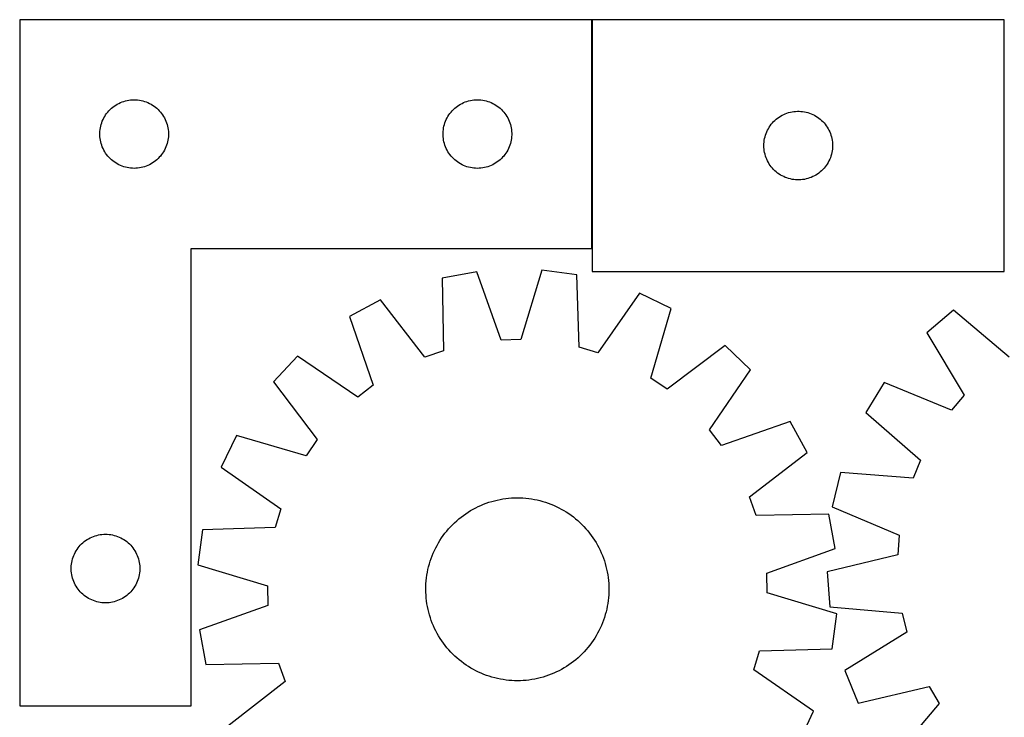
# Model space of a CAD drawing. Header units: millimetres. Extents: x 7 to 1493, y 7 to 2993.
# Tile 5 of 12: x 34 to 464, y 2438 to 2743. Entities that reach past the tile are written whole.
import ezdxf

# ---------------------------------------------------------------- set-up
doc = ezdxf.new("R2010")
doc.units = ezdxf.units.MM
doc.layers.add('COMMON', color=5, linetype='CONTINUOUS', true_color=0x0000ff)
doc.layers.add('CUT', color=7, linetype='CONTINUOUS', true_color=0x000000)

msp = doc.modelspace()

# ---------------------------------------------------------------- linework, layer by layer
at = {"layer": 'COMMON'}
msp.add_line((284.125768, 2743.220477), (284.125768, 2643.276867), dxfattribs=at)
at = {"layer": 'CUT'}
for p, q in [((34.025768, 2743.276867), (34.025768, 2443.276867)), ((284.025768, 2743.276867), (34.025768, 2743.276867)), ((284.025768, 2643.276867), (284.025768, 2743.276867)), ((464.225769, 2743.220477), (284.225769, 2743.220477)), ((284.225769, 2743.220477), (284.225769, 2633.220477)), ((464.225769, 2633.220477), (464.225769, 2743.220477)), ((75.975325, 2705.933501), (76.637547, 2706.331146)), ((76.637547, 2706.331146), (77.319361, 2706.694174)), ((77.319361, 2706.694174), (78.018959, 2707.021621)), ((78.018959, 2707.021621), (78.734487, 2707.31262)), ((78.734487, 2707.31262), (79.464045, 2707.566398)), ((79.464045, 2707.566398), (80.205701, 2707.782283)), ((80.205701, 2707.782283), (80.957487, 2707.959703)), ((80.957487, 2707.959703), (81.717409, 2708.098186)), ((81.717409, 2708.098186), (82.483453, 2708.197366)), ((82.483453, 2708.197366), (83.253587, 2708.256979)), ((83.253587, 2708.256979), (84.025768, 2708.276867)), ((84.025768, 2708.276867), (84.797949, 2708.256979)), ((84.797949, 2708.256979), (85.568083, 2708.197366)), ((85.568083, 2708.197366), (86.334127, 2708.098186)), ((86.334127, 2708.098186), (87.094049, 2707.959703)), ((87.094049, 2707.959703), (87.845835, 2707.782283)), ((87.845835, 2707.782283), (88.58749, 2707.566398)), ((88.58749, 2707.566398), (89.317049, 2707.31262)), ((89.317049, 2707.31262), (90.032577, 2707.021621)), ((90.032577, 2707.021621), (90.732175, 2706.694174)), ((90.732175, 2706.694174), (91.413989, 2706.331146)), ((91.413989, 2706.331146), (92.076211, 2705.933501)), ((225.975325, 2705.933501), (226.637547, 2706.331146)), ((226.637547, 2706.331146), (227.319361, 2706.694174)), ((227.319361, 2706.694174), (228.018959, 2707.021621)), ((228.018959, 2707.021621), (228.734487, 2707.31262)), ((228.734487, 2707.31262), (229.464045, 2707.566398)), ((229.464045, 2707.566398), (230.205701, 2707.782283)), ((230.205701, 2707.782283), (230.957487, 2707.959703)), ((230.957487, 2707.959703), (231.717409, 2708.098186)), ((231.717409, 2708.098186), (232.483453, 2708.197366)), ((232.483453, 2708.197366), (233.253587, 2708.256979)), ((233.253587, 2708.256979), (234.025768, 2708.276867)), ((234.025768, 2708.276867), (234.797949, 2708.256979)), ((234.797949, 2708.256979), (235.568083, 2708.197366)), ((235.568083, 2708.197366), (236.334127, 2708.098186)), ((236.334127, 2708.098186), (237.094049, 2707.959703)), ((237.094049, 2707.959703), (237.845835, 2707.782283)), ((237.845835, 2707.782283), (238.58749, 2707.566398)), ((238.58749, 2707.566398), (239.317049, 2707.31262)), ((239.317049, 2707.31262), (240.032577, 2707.021621)), ((240.032577, 2707.021621), (240.732175, 2706.694174)), ((240.732175, 2706.694174), (241.413989, 2706.331146)), ((241.413989, 2706.331146), (242.076211, 2705.933501)), ((71.580613, 2701.650523), (72.028179, 2702.280082)), ((72.028179, 2702.280082), (72.507561, 2702.885765)), ((72.507561, 2702.885765), (73.017487, 2703.465967)), ((73.017487, 2703.465967), (73.556606, 2704.01915)), ((73.556606, 2704.01915), (74.123486, 2704.543846)), ((74.123486, 2704.543846), (74.716626, 2705.038664)), ((74.716626, 2705.038664), (75.334452, 2705.502292)), ((75.334452, 2705.502292), (75.975325, 2705.933501)), ((92.076211, 2705.933501), (92.717084, 2705.502292)), ((92.717084, 2705.502292), (93.33491, 2705.038664)), ((93.33491, 2705.038664), (93.92805, 2704.543846)), ((93.92805, 2704.543846), (94.49493, 2704.01915)), ((94.49493, 2704.01915), (95.034048, 2703.465967)), ((95.034048, 2703.465967), (95.543975, 2702.885765)), ((95.543975, 2702.885765), (96.023357, 2702.280082)), ((96.023357, 2702.280082), (96.470923, 2701.650523)), ((221.580613, 2701.650523), (222.028179, 2702.280082)), ((222.028179, 2702.280082), (222.507561, 2702.885765)), ((222.507561, 2702.885765), (223.017487, 2703.465967)), ((223.017487, 2703.465967), (223.556606, 2704.01915)), ((223.556606, 2704.01915), (224.123486, 2704.543846)), ((224.123486, 2704.543846), (224.716626, 2705.038664)), ((224.716626, 2705.038664), (225.334452, 2705.502292)), ((225.334452, 2705.502292), (225.975325, 2705.933501)), ((242.076211, 2705.933501), (242.717084, 2705.502292)), ((242.717084, 2705.502292), (243.33491, 2705.038664)), ((243.33491, 2705.038664), (243.92805, 2704.543846)), ((243.92805, 2704.543846), (244.49493, 2704.01915)), ((244.49493, 2704.01915), (245.034048, 2703.465967)), ((245.034048, 2703.465967), (245.543975, 2702.885765)), ((245.543975, 2702.885765), (246.023357, 2702.280082)), ((246.023357, 2702.280082), (246.470923, 2701.650523)), ((367.867053, 2701.806011), (368.574851, 2702.115336)), ((368.574851, 2702.115336), (369.297633, 2702.387815)), ((369.297633, 2702.387815), (370.033484, 2702.622725)), ((370.033484, 2702.622725), (370.780453, 2702.819442)), ((370.780453, 2702.819442), (371.536558, 2702.977446)), ((371.536558, 2702.977446), (372.299794, 2703.096317)), ((372.299794, 2703.096317), (373.068137, 2703.17574)), ((373.068137, 2703.17574), (373.83955, 2703.215504)), ((373.83955, 2703.215504), (374.611988, 2703.215504)), ((374.611988, 2703.215504), (375.383401, 2703.17574)), ((375.383401, 2703.17574), (376.151744, 2703.096317)), ((376.151744, 2703.096317), (376.91498, 2702.977446)), ((376.91498, 2702.977446), (377.671085, 2702.819442)), ((377.671085, 2702.819442), (378.418053, 2702.622725)), ((378.418053, 2702.622725), (379.153905, 2702.387815)), ((379.153905, 2702.387815), (379.876687, 2702.115336)), ((379.876687, 2702.115336), (380.584485, 2701.806011)), ((69.62352, 2697.469152), (69.85843, 2698.205003)), ((69.85843, 2698.205003), (70.130908, 2698.927786)), ((70.130908, 2698.927786), (70.440234, 2699.635583)), ((70.440234, 2699.635583), (70.785586, 2700.326519)), ((70.785586, 2700.326519), (71.166049, 2700.998759)), ((71.166049, 2700.998759), (71.580613, 2701.650523)), ((96.470923, 2701.650523), (96.885487, 2700.998759)), ((96.885487, 2700.998759), (97.26595, 2700.326519)), ((97.26595, 2700.326519), (97.611302, 2699.635583)), ((97.611302, 2699.635583), (97.920627, 2698.927786)), ((97.920627, 2698.927786), (98.193106, 2698.205003)), ((98.193106, 2698.205003), (98.428016, 2697.469152)), ((219.62352, 2697.469152), (219.85843, 2698.205003)), ((219.85843, 2698.205003), (220.130908, 2698.927786)), ((220.130908, 2698.927786), (220.440234, 2699.635583)), ((220.440234, 2699.635583), (220.785586, 2700.326519)), ((220.785586, 2700.326519), (221.166049, 2700.998759)), ((221.166049, 2700.998759), (221.580613, 2701.650523)), ((246.470923, 2701.650523), (246.885487, 2700.998759)), ((246.885487, 2700.998759), (247.26595, 2700.326519)), ((247.26595, 2700.326519), (247.611302, 2699.635583)), ((247.611302, 2699.635583), (247.920627, 2698.927786)), ((247.920627, 2698.927786), (248.193106, 2698.205003)), ((248.193106, 2698.205003), (248.428016, 2697.469152)), ((362.463972, 2697.529619), (362.95879, 2698.122759)), ((362.95879, 2698.122759), (363.483486, 2698.689639)), ((363.483486, 2698.689639), (364.036669, 2699.228757)), ((364.036669, 2699.228757), (364.616871, 2699.738684)), ((364.616871, 2699.738684), (365.222555, 2700.218065)), ((365.222555, 2700.218065), (365.852113, 2700.665632)), ((365.852113, 2700.665632), (366.503877, 2701.080196)), ((366.503877, 2701.080196), (367.176118, 2701.460659)), ((367.176118, 2701.460659), (367.867053, 2701.806011)), ((380.584485, 2701.806011), (381.27542, 2701.460659)), ((381.27542, 2701.460659), (381.947661, 2701.080196)), ((381.947661, 2701.080196), (382.599425, 2700.665632)), ((382.599425, 2700.665632), (383.228983, 2700.218065)), ((383.228983, 2700.218065), (383.834667, 2699.738684)), ((383.834667, 2699.738684), (384.414869, 2699.228757)), ((384.414869, 2699.228757), (384.968052, 2698.689639)), ((384.968052, 2698.689639), (385.492748, 2698.122759)), ((385.492748, 2698.122759), (385.987566, 2697.529619)), ((69.030741, 2693.663086), (69.070505, 2694.434499)), ((69.030741, 2692.890649), (69.030741, 2693.663086)), ((69.070505, 2694.434499), (69.149928, 2695.202843)), ((69.149928, 2695.202843), (69.268799, 2695.966079)), ((69.268799, 2695.966079), (69.426802, 2696.722184)), ((69.426802, 2696.722184), (69.62352, 2697.469152)), ((98.428016, 2697.469152), (98.624734, 2696.722184)), ((98.624734, 2696.722184), (98.782737, 2695.966079)), ((98.782737, 2695.966079), (98.901608, 2695.202843)), ((98.901608, 2695.202843), (98.981031, 2694.434499)), ((98.981031, 2694.434499), (99.020795, 2693.663086)), ((99.020795, 2693.663086), (99.020795, 2692.890649)), ((219.030741, 2693.663086), (219.070505, 2694.434499)), ((219.030741, 2692.890649), (219.030741, 2693.663086)), ((219.070505, 2694.434499), (219.149928, 2695.202843)), ((219.149928, 2695.202843), (219.268799, 2695.966079)), ((219.268799, 2695.966079), (219.426802, 2696.722184)), ((219.426802, 2696.722184), (219.62352, 2697.469152)), ((248.428016, 2697.469152), (248.624734, 2696.722184)), ((248.624734, 2696.722184), (248.782737, 2695.966079)), ((248.782737, 2695.966079), (248.901608, 2695.202843)), ((248.901608, 2695.202843), (248.981031, 2694.434499)), ((248.981031, 2694.434499), (249.020795, 2693.663086)), ((249.020795, 2693.663086), (249.020795, 2692.890649)), ((359.936238, 2692.782199), (360.190017, 2693.511758)), ((360.190017, 2693.511758), (360.481015, 2694.227285)), ((360.481015, 2694.227285), (360.808463, 2694.926884)), ((360.808463, 2694.926884), (361.17149, 2695.608698)), ((361.17149, 2695.608698), (361.569136, 2696.27092)), ((361.569136, 2696.27092), (362.000344, 2696.911793)), ((362.000344, 2696.911793), (362.463972, 2697.529619)), ((385.987566, 2697.529619), (386.451194, 2696.911793)), ((386.451194, 2696.911793), (386.882402, 2696.27092)), ((386.882402, 2696.27092), (387.280048, 2695.608698)), ((387.280048, 2695.608698), (387.643075, 2694.926884)), ((387.643075, 2694.926884), (387.970523, 2694.227285)), ((387.970523, 2694.227285), (388.261521, 2693.511758)), ((388.261521, 2693.511758), (388.5153, 2692.782199)), ((69.070505, 2692.119235), (69.030741, 2692.890649)), ((69.149928, 2691.350892), (69.070505, 2692.119235)), ((69.268799, 2690.587656), (69.149928, 2691.350892)), ((69.426802, 2689.831551), (69.268799, 2690.587656)), ((69.62352, 2689.084583), (69.426802, 2689.831551)), ((69.85843, 2688.348732), (69.62352, 2689.084583)), ((98.428016, 2689.084583), (98.193106, 2688.348732)), ((98.624734, 2689.831551), (98.428016, 2689.084583)), ((98.782737, 2690.587656), (98.624734, 2689.831551)), ((98.901608, 2691.350892), (98.782737, 2690.587656)), ((98.981031, 2692.119235), (98.901608, 2691.350892)), ((99.020795, 2692.890649), (98.981031, 2692.119235)), ((219.070505, 2692.119235), (219.030741, 2692.890649)), ((219.149928, 2691.350892), (219.070505, 2692.119235)), ((219.268799, 2690.587656), (219.149928, 2691.350892)), ((219.426802, 2689.831551), (219.268799, 2690.587656)), ((219.62352, 2689.084583), (219.426802, 2689.831551)), ((219.85843, 2688.348732), (219.62352, 2689.084583)), ((248.428016, 2689.084583), (248.193106, 2688.348732)), ((248.624734, 2689.831551), (248.428016, 2689.084583)), ((248.782737, 2690.587656), (248.624734, 2689.831551)), ((248.901608, 2691.350892), (248.782737, 2690.587656)), ((248.981031, 2692.119235), (248.901608, 2691.350892)), ((249.020795, 2692.890649), (248.981031, 2692.119235)), ((359.245658, 2688.992658), (359.305271, 2689.762792)), ((359.305271, 2689.762792), (359.404451, 2690.528835)), ((359.404451, 2690.528835), (359.542934, 2691.288758)), ((359.542934, 2691.288758), (359.720353, 2692.040544)), ((359.720353, 2692.040544), (359.936238, 2692.782199)), ((388.5153, 2692.782199), (388.731185, 2692.040544)), ((388.731185, 2692.040544), (388.908604, 2691.288758)), ((388.908604, 2691.288758), (389.047087, 2690.528835)), ((389.047087, 2690.528835), (389.146267, 2689.762792)), ((389.146267, 2689.762792), (389.20588, 2688.992658)), ((70.130908, 2687.625949), (69.85843, 2688.348732)), ((70.440234, 2686.918152), (70.130908, 2687.625949)), ((70.785586, 2686.227216), (70.440234, 2686.918152)), ((71.166049, 2685.554975), (70.785586, 2686.227216)), ((71.580613, 2684.903212), (71.166049, 2685.554975)), ((72.028179, 2684.273653), (71.580613, 2684.903212)), ((96.470923, 2684.903212), (96.023357, 2684.273653)), ((96.885487, 2685.554975), (96.470923, 2684.903212)), ((97.26595, 2686.227216), (96.885487, 2685.554975)), ((97.611302, 2686.918152), (97.26595, 2686.227216)), ((97.920627, 2687.625949), (97.611302, 2686.918152)), ((98.193106, 2688.348732), (97.920627, 2687.625949)), ((220.130908, 2687.625949), (219.85843, 2688.348732)), ((220.440234, 2686.918152), (220.130908, 2687.625949)), ((220.785586, 2686.227216), (220.440234, 2686.918152)), ((221.166049, 2685.554975), (220.785586, 2686.227216)), ((221.580613, 2684.903212), (221.166049, 2685.554975)), ((222.028179, 2684.273653), (221.580613, 2684.903212)), ((246.470923, 2684.903212), (246.023357, 2684.273653)), ((246.885487, 2685.554975), (246.470923, 2684.903212)), ((247.26595, 2686.227216), (246.885487, 2685.554975)), ((247.611302, 2686.918152), (247.26595, 2686.227216)), ((247.920627, 2687.625949), (247.611302, 2686.918152)), ((248.193106, 2688.348732), (247.920627, 2687.625949)), ((359.225769, 2688.220477), (359.245658, 2688.992658)), ((359.245658, 2687.448296), (359.225769, 2688.220477)), ((359.305271, 2686.678162), (359.245658, 2687.448296)), ((359.404451, 2685.912118), (359.305271, 2686.678162)), ((359.542934, 2685.152196), (359.404451, 2685.912118)), ((359.720353, 2684.40041), (359.542934, 2685.152196)), ((388.908604, 2685.152196), (388.731185, 2684.40041)), ((389.047087, 2685.912118), (388.908604, 2685.152196)), ((389.146267, 2686.678162), (389.047087, 2685.912118)), ((389.20588, 2687.448296), (389.146267, 2686.678162)), ((389.20588, 2688.992658), (389.225769, 2688.220477)), ((389.225769, 2688.220477), (389.20588, 2687.448296)), ((72.507561, 2683.66797), (72.028179, 2684.273653)), ((73.017487, 2683.087767), (72.507561, 2683.66797)), ((73.556606, 2682.534585), (73.017487, 2683.087767)), ((74.123486, 2682.009888), (73.556606, 2682.534585)), ((74.716626, 2681.51507), (74.123486, 2682.009888)), ((75.334452, 2681.051442), (74.716626, 2681.51507)), ((75.975325, 2680.620234), (75.334452, 2681.051442)), ((76.637547, 2680.222589), (75.975325, 2680.620234)), ((92.076211, 2680.620234), (91.413989, 2680.222589)), ((92.717084, 2681.051442), (92.076211, 2680.620234)), ((93.33491, 2681.51507), (92.717084, 2681.051442)), ((93.92805, 2682.009888), (93.33491, 2681.51507)), ((94.49493, 2682.534585), (93.92805, 2682.009888)), ((95.034048, 2683.087767), (94.49493, 2682.534585)), ((95.543975, 2683.66797), (95.034048, 2683.087767)), ((96.023357, 2684.273653), (95.543975, 2683.66797)), ((222.507561, 2683.66797), (222.028179, 2684.273653)), ((223.017487, 2683.087767), (222.507561, 2683.66797)), ((223.556606, 2682.534585), (223.017487, 2683.087767)), ((224.123486, 2682.009888), (223.556606, 2682.534585)), ((224.716626, 2681.51507), (224.123486, 2682.009888)), ((225.334452, 2681.051442), (224.716626, 2681.51507)), ((225.975325, 2680.620234), (225.334452, 2681.051442)), ((226.637547, 2680.222589), (225.975325, 2680.620234)), ((242.076211, 2680.620234), (241.413989, 2680.222589)), ((242.717084, 2681.051442), (242.076211, 2680.620234)), ((243.33491, 2681.51507), (242.717084, 2681.051442)), ((243.92805, 2682.009888), (243.33491, 2681.51507)), ((244.49493, 2682.534585), (243.92805, 2682.009888)), ((245.034048, 2683.087767), (244.49493, 2682.534585)), ((245.543975, 2683.66797), (245.034048, 2683.087767)), ((246.023357, 2684.273653), (245.543975, 2683.66797)), ((359.936238, 2683.658754), (359.720353, 2684.40041)), ((360.190017, 2682.929196), (359.936238, 2683.658754)), ((360.481015, 2682.213668), (360.190017, 2682.929196)), ((360.808463, 2681.51407), (360.481015, 2682.213668)), ((361.17149, 2680.832256), (360.808463, 2681.51407)), ((361.569136, 2680.170034), (361.17149, 2680.832256)), ((387.280048, 2680.832256), (386.882402, 2680.170034)), ((387.643075, 2681.51407), (387.280048, 2680.832256)), ((387.970523, 2682.213668), (387.643075, 2681.51407)), ((388.261521, 2682.929196), (387.970523, 2682.213668)), ((388.5153, 2683.658754), (388.261521, 2682.929196)), ((388.731185, 2684.40041), (388.5153, 2683.658754)), ((77.319361, 2679.859561), (76.637547, 2680.222589)), ((78.018959, 2679.532114), (77.319361, 2679.859561)), ((78.734487, 2679.241115), (78.018959, 2679.532114)), ((79.464045, 2678.987337), (78.734487, 2679.241115)), ((80.205701, 2678.771452), (79.464045, 2678.987337)), ((80.957487, 2678.594032), (80.205701, 2678.771452)), ((81.717409, 2678.455549), (80.957487, 2678.594032)), ((82.483453, 2678.356369), (81.717409, 2678.455549)), ((83.253587, 2678.296756), (82.483453, 2678.356369)), ((84.025768, 2678.276867), (83.253587, 2678.296756)), ((84.797949, 2678.296756), (84.025768, 2678.276867)), ((85.568083, 2678.356369), (84.797949, 2678.296756)), ((86.334127, 2678.455549), (85.568083, 2678.356369)), ((87.094049, 2678.594032), (86.334127, 2678.455549)), ((87.845835, 2678.771452), (87.094049, 2678.594032)), ((88.58749, 2678.987337), (87.845835, 2678.771452)), ((89.317049, 2679.241115), (88.58749, 2678.987337)), ((90.032577, 2679.532114), (89.317049, 2679.241115)), ((90.732175, 2679.859561), (90.032577, 2679.532114)), ((91.413989, 2680.222589), (90.732175, 2679.859561)), ((227.319361, 2679.859561), (226.637547, 2680.222589)), ((228.018959, 2679.532114), (227.319361, 2679.859561)), ((228.734487, 2679.241115), (228.018959, 2679.532114)), ((229.464045, 2678.987337), (228.734487, 2679.241115)), ((230.205701, 2678.771452), (229.464045, 2678.987337)), ((230.957487, 2678.594032), (230.205701, 2678.771452)), ((231.717409, 2678.455549), (230.957487, 2678.594032)), ((232.483453, 2678.356369), (231.717409, 2678.455549)), ((233.253587, 2678.296756), (232.483453, 2678.356369)), ((234.025768, 2678.276867), (233.253587, 2678.296756)), ((234.797949, 2678.296756), (234.025768, 2678.276867)), ((235.568083, 2678.356369), (234.797949, 2678.296756)), ((236.334127, 2678.455549), (235.568083, 2678.356369)), ((237.094049, 2678.594032), (236.334127, 2678.455549)), ((237.845835, 2678.771452), (237.094049, 2678.594032)), ((238.58749, 2678.987337), (237.845835, 2678.771452)), ((239.317049, 2679.241115), (238.58749, 2678.987337)), ((240.032577, 2679.532114), (239.317049, 2679.241115)), ((240.732175, 2679.859561), (240.032577, 2679.532114)), ((241.413989, 2680.222589), (240.732175, 2679.859561)), ((362.000344, 2679.52916), (361.569136, 2680.170034)), ((362.463972, 2678.911335), (362.000344, 2679.52916)), ((362.95879, 2678.318195), (362.463972, 2678.911335)), ((363.483486, 2677.751315), (362.95879, 2678.318195)), ((364.036669, 2677.212196), (363.483486, 2677.751315)), ((364.616871, 2676.70227), (364.036669, 2677.212196)), ((365.222555, 2676.222888), (364.616871, 2676.70227)), ((365.852113, 2675.775322), (365.222555, 2676.222888)), ((383.228983, 2676.222888), (382.599425, 2675.775322)), ((383.834667, 2676.70227), (383.228983, 2676.222888)), ((384.414869, 2677.212196), (383.834667, 2676.70227)), ((384.968052, 2677.751315), (384.414869, 2677.212196)), ((385.492748, 2678.318195), (384.968052, 2677.751315)), ((385.987566, 2678.911335), (385.492748, 2678.318195)), ((386.451194, 2679.52916), (385.987566, 2678.911335)), ((386.882402, 2680.170034), (386.451194, 2679.52916)), ((366.503877, 2675.360757), (365.852113, 2675.775322)), ((367.176118, 2674.980295), (366.503877, 2675.360757)), ((367.867053, 2674.634943), (367.176118, 2674.980295)), ((368.574851, 2674.325617), (367.867053, 2674.634943)), ((369.297633, 2674.053138), (368.574851, 2674.325617)), ((370.033484, 2673.818229), (369.297633, 2674.053138)), ((370.780453, 2673.621511), (370.033484, 2673.818229)), ((371.536558, 2673.463508), (370.780453, 2673.621511)), ((372.299794, 2673.344637), (371.536558, 2673.463508)), ((373.068137, 2673.265214), (372.299794, 2673.344637)), ((373.83955, 2673.22545), (373.068137, 2673.265214)), ((374.611988, 2673.22545), (373.83955, 2673.22545)), ((375.383401, 2673.265214), (374.611988, 2673.22545)), ((376.151744, 2673.344637), (375.383401, 2673.265214)), ((376.91498, 2673.463508), (376.151744, 2673.344637)), ((377.671085, 2673.621511), (376.91498, 2673.463508)), ((378.418053, 2673.818229), (377.671085, 2673.621511)), ((379.153905, 2674.053138), (378.418053, 2673.818229)), ((379.876687, 2674.325617), (379.153905, 2674.053138)), ((380.584485, 2674.634943), (379.876687, 2674.325617)), ((381.27542, 2674.980295), (380.584485, 2674.634943)), ((381.947661, 2675.360757), (381.27542, 2674.980295)), ((382.599425, 2675.775322), (381.947661, 2675.360757)), ((109.025768, 2443.276867), (109.025768, 2643.276867)), ((109.025768, 2643.276867), (284.025768, 2643.276867)), ((262.247494, 2633.802914), (253.029006, 2603.405641)), ((277.499991, 2631.780069), (262.247494, 2633.802914)), ((284.225769, 2633.220477), (464.225769, 2633.220477)), ((233.717726, 2633.083092), (218.586646, 2630.293652)), ((218.586646, 2630.293652), (219.212617, 2598.535458)), ((244.45739, 2603.189374), (233.717726, 2633.083092)), ((278.476351, 2600.030715), (277.499991, 2631.780069)), ((191.675662, 2620.792878), (178.147134, 2613.464202)), ((211.127356, 2595.681001), (191.675662, 2620.792878)), ((304.85585, 2623.648477), (286.695272, 2597.587622)), ((318.736742, 2617.011356), (304.85585, 2623.648477)), ((309.854226, 2586.514214), (318.736742, 2617.011356)), ((442.116218, 2616.280505), (430.392887, 2606.315864)), ((466.334759, 2595.727232), (442.116218, 2616.280505)), ((178.147134, 2613.464202), (188.556289, 2583.453799)), ((253.029006, 2603.405641), (244.45739, 2603.189374)), ((430.392887, 2606.315864), (446.775493, 2579.102172)), ((286.695272, 2597.587622), (278.476351, 2600.030715)), ((342.24091, 2600.824327), (316.915927, 2581.650908)), ((353.39144, 2590.222618), (342.24091, 2600.824327)), ((155.489167, 2596.112476), (144.887459, 2584.961947)), ((181.748824, 2578.240567), (155.489167, 2596.112476)), ((219.212617, 2598.535458), (211.127356, 2595.681001)), ((335.51953, 2563.962961), (353.39144, 2590.222618)), ((316.915927, 2581.650908), (309.854226, 2586.514214)), ((144.887459, 2584.961947), (164.060878, 2559.636964)), ((188.556289, 2583.453799), (181.748824, 2578.240567)), ((411.806929, 2584.658809), (403.736623, 2571.559164)), ((441.191441, 2572.595427), (411.806929, 2584.658809)), ((446.775493, 2579.102172), (441.191441, 2572.595427)), ((403.736623, 2571.559164), (427.7269, 2550.739909)), ((370.743165, 2567.564651), (340.732763, 2557.155496)), ((378.071841, 2554.036124), (370.743165, 2567.564651)), ((128.70043, 2561.457778), (122.063309, 2547.576886)), ((159.197571, 2552.575262), (128.70043, 2561.457778)), ((340.732763, 2557.155496), (335.51953, 2563.962961)), ((164.060878, 2559.636964), (159.197571, 2552.575262)), ((352.959965, 2534.58443), (378.071841, 2554.036124)), ((122.063309, 2547.576886), (148.124164, 2529.416309)), ((427.7269, 2550.739909), (424.426847, 2542.82606)), ((392.752725, 2545.218705), (389.125421, 2530.26634)), ((424.426847, 2542.82606), (392.752725, 2545.218705)), ((248.917358, 2534.133247), (250.172448, 2534.194528)), ((250.172448, 2534.194528), (251.428844, 2534.216356)), ((251.428844, 2534.216356), (252.685306, 2534.198708)), ((252.685306, 2534.198708), (253.940593, 2534.141602)), ((355.814421, 2526.499169), (352.959965, 2534.58443)), ((233.276501, 2529.826418), (234.404028, 2530.381116)), ((234.404028, 2530.381116), (235.548422, 2530.900123)), ((235.548422, 2530.900123), (236.708554, 2531.382927)), ((236.708554, 2531.382927), (237.883279, 2531.829053)), ((237.883279, 2531.829053), (239.071438, 2532.23806)), ((239.071438, 2532.23806), (240.271857, 2532.609544)), ((240.271857, 2532.609544), (241.483353, 2532.943138)), ((241.483353, 2532.943138), (242.704729, 2533.238514)), ((242.704729, 2533.238514), (243.93478, 2533.49538)), ((243.93478, 2533.49538), (245.172293, 2533.713482)), ((245.172293, 2533.713482), (246.416046, 2533.892606)), ((246.416046, 2533.892606), (247.664812, 2534.032573)), ((247.664812, 2534.032573), (248.917358, 2534.133247)), ((253.940593, 2534.141602), (255.193467, 2534.045095)), ((255.193467, 2534.045095), (256.442691, 2533.909283)), ((256.442691, 2533.909283), (257.687033, 2533.734298)), ((257.687033, 2533.734298), (258.925265, 2533.520313)), ((258.925265, 2533.520313), (260.156164, 2533.267541)), ((260.156164, 2533.267541), (261.378516, 2532.976229)), ((261.378516, 2532.976229), (262.591115, 2532.646667)), ((262.591115, 2532.646667), (263.792763, 2532.279178)), ((263.792763, 2532.279178), (264.982275, 2531.874126)), ((264.982275, 2531.874126), (266.158478, 2531.43191)), ((266.158478, 2531.43191), (267.32021, 2530.952968)), ((267.32021, 2530.952968), (268.466324, 2530.43777)), ((268.466324, 2530.43777), (269.59569, 2529.886827)), ((269.59569, 2529.886827), (270.707194, 2529.300681)), ((389.125421, 2530.26634), (418.375033, 2517.879456)), ((148.124164, 2529.416309), (145.681071, 2521.197387)), ((225.947188, 2524.99449), (226.926557, 2525.781791)), ((226.926557, 2525.781791), (227.930173, 2526.53794)), ((227.930173, 2526.53794), (228.957045, 2527.262193)), ((228.957045, 2527.262193), (230.006159, 2527.953832)), ((230.006159, 2527.953832), (231.076481, 2528.612178)), ((231.076481, 2528.612178), (232.166953, 2529.236578)), ((232.166953, 2529.236578), (233.276501, 2529.826418)), ((270.707194, 2529.300681), (271.799738, 2528.679911)), ((271.799738, 2528.679911), (272.872243, 2528.02513)), ((272.872243, 2528.02513), (273.923653, 2527.336984)), ((273.923653, 2527.336984), (274.952928, 2526.616151)), ((274.952928, 2526.616151), (275.959053, 2525.863345)), ((275.959053, 2525.863345), (276.941036, 2525.079306)), ((387.572616, 2527.125139), (355.814421, 2526.499169)), ((390.362056, 2511.994059), (387.572616, 2527.125139)), ((221.446976, 2520.618944), (222.291127, 2521.549759)), ((222.291127, 2521.549759), (223.164098, 2522.453599)), ((223.164098, 2522.453599), (224.06503, 2523.329573)), ((224.06503, 2523.329573), (224.993031, 2524.176815)), ((224.993031, 2524.176815), (225.947188, 2524.99449)), ((276.941036, 2525.079306), (277.897907, 2524.26481)), ((277.897907, 2524.26481), (278.828722, 2523.420659)), ((278.828722, 2523.420659), (279.732563, 2522.547687)), ((279.732563, 2522.547687), (280.608536, 2521.646756)), ((280.608536, 2521.646756), (281.455778, 2520.718754)), ((64.819361, 2516.694174), (65.518959, 2517.021621)), ((65.518959, 2517.021621), (66.234487, 2517.31262)), ((66.234487, 2517.31262), (66.964045, 2517.566398)), ((66.964045, 2517.566398), (67.705701, 2517.782283)), ((67.705701, 2517.782283), (68.457487, 2517.959703)), ((68.457487, 2517.959703), (69.217409, 2518.098186)), ((69.217409, 2518.098186), (69.983453, 2518.197366)), ((69.983453, 2518.197366), (70.753587, 2518.256979)), ((70.753587, 2518.256979), (71.525768, 2518.276867)), ((71.525768, 2518.276867), (72.297949, 2518.256979)), ((72.297949, 2518.256979), (73.068083, 2518.197366)), ((73.068083, 2518.197366), (73.834127, 2518.098186)), ((73.834127, 2518.098186), (74.594049, 2517.959703)), ((74.594049, 2517.959703), (75.345835, 2517.782283)), ((75.345835, 2517.782283), (76.08749, 2517.566398)), ((76.08749, 2517.566398), (76.817049, 2517.31262)), ((76.817049, 2517.31262), (77.532577, 2517.021621)), ((77.532577, 2517.021621), (78.232175, 2516.694174)), ((113.931717, 2520.221027), (111.908871, 2504.968531)), ((145.681071, 2521.197387), (113.931717, 2520.221027)), ((218.374802, 2516.644689), (219.095634, 2517.673964)), ((219.095634, 2517.673964), (219.848441, 2518.68009)), ((219.848441, 2518.68009), (220.632479, 2519.662073)), ((220.632479, 2519.662073), (221.446976, 2520.618944)), ((281.455778, 2520.718754), (282.273454, 2519.764598)), ((282.273454, 2519.764598), (283.060754, 2518.785228)), ((283.060754, 2518.785228), (283.816904, 2517.781613)), ((283.816904, 2517.781613), (284.541156, 2516.754741)), ((418.375033, 2517.879456), (417.68201, 2509.333165)), ((59.528179, 2512.280082), (60.007561, 2512.885765)), ((60.007561, 2512.885765), (60.517487, 2513.465967)), ((60.517487, 2513.465967), (61.056606, 2514.01915)), ((61.056606, 2514.01915), (61.623486, 2514.543846)), ((61.623486, 2514.543846), (62.216626, 2515.038664)), ((62.216626, 2515.038664), (62.834452, 2515.502292)), ((62.834452, 2515.502292), (63.475325, 2515.933501)), ((63.475325, 2515.933501), (64.137547, 2516.331146)), ((64.137547, 2516.331146), (64.819361, 2516.694174)), ((78.232175, 2516.694174), (78.913989, 2516.331146)), ((78.913989, 2516.331146), (79.576211, 2515.933501)), ((79.576211, 2515.933501), (80.217084, 2515.502292)), ((80.217084, 2515.502292), (80.83491, 2515.038664)), ((80.83491, 2515.038664), (81.42805, 2514.543846)), ((81.42805, 2514.543846), (81.99493, 2514.01915)), ((81.99493, 2514.01915), (82.534048, 2513.465967)), ((82.534048, 2513.465967), (83.043975, 2512.885765)), ((83.043975, 2512.885765), (83.523357, 2512.280082)), ((215.824959, 2512.316727), (216.411105, 2513.42823)), ((216.411105, 2513.42823), (217.031874, 2514.520774)), ((217.031874, 2514.520774), (217.686655, 2515.59328)), ((217.686655, 2515.59328), (218.374802, 2516.644689)), ((284.541156, 2516.754741), (285.232796, 2515.705627)), ((285.232796, 2515.705627), (285.891141, 2514.635305)), ((285.891141, 2514.635305), (286.515542, 2513.544832)), ((286.515542, 2513.544832), (287.105382, 2512.435285)), ((57.35843, 2508.205003), (57.630908, 2508.927786)), ((57.630908, 2508.927786), (57.940234, 2509.635583)), ((57.940234, 2509.635583), (58.285586, 2510.326519)), ((58.285586, 2510.326519), (58.666049, 2510.998759)), ((58.666049, 2510.998759), (59.080613, 2511.650523)), ((59.080613, 2511.650523), (59.528179, 2512.280082)), ((83.523357, 2512.280082), (83.970923, 2511.650523)), ((83.970923, 2511.650523), (84.385487, 2510.998759)), ((84.385487, 2510.998759), (84.76595, 2510.326519)), ((84.76595, 2510.326519), (85.111302, 2509.635583)), ((85.111302, 2509.635583), (85.420627, 2508.927786)), ((85.420627, 2508.927786), (85.693106, 2508.205003)), ((213.837659, 2507.703312), (214.279875, 2508.879514)), ((214.279875, 2508.879514), (214.758818, 2510.041246)), ((214.758818, 2510.041246), (215.274015, 2511.187361)), ((215.274015, 2511.187361), (215.824959, 2512.316727)), ((287.105382, 2512.435285), (287.660079, 2511.307757)), ((287.660079, 2511.307757), (288.179086, 2510.163363)), ((288.179086, 2510.163363), (288.661891, 2509.003231)), ((288.661891, 2509.003231), (289.108017, 2507.828506)), ((360.468338, 2501.254396), (390.362056, 2511.994059)), ((417.68201, 2509.333165), (386.818762, 2501.820863)), ((56.530741, 2503.663086), (56.570505, 2504.434499)), ((56.570505, 2504.434499), (56.649928, 2505.202843)), ((56.649928, 2505.202843), (56.768799, 2505.966079)), ((56.768799, 2505.966079), (56.926802, 2506.722184)), ((56.926802, 2506.722184), (57.12352, 2507.469152)), ((57.12352, 2507.469152), (57.35843, 2508.205003)), ((85.693106, 2508.205003), (85.928016, 2507.469152)), ((85.928016, 2507.469152), (86.124734, 2506.722184)), ((86.124734, 2506.722184), (86.282737, 2505.966079)), ((86.282737, 2505.966079), (86.401608, 2505.202843)), ((86.401608, 2505.202843), (86.481031, 2504.434499)), ((86.481031, 2504.434499), (86.520795, 2503.663086)), ((111.908871, 2504.968531), (142.306144, 2495.750042)), ((212.444245, 2502.8772), (212.735556, 2504.099552)), ((212.735556, 2504.099552), (213.065119, 2505.312151)), ((213.065119, 2505.312151), (213.432607, 2506.513799)), ((213.432607, 2506.513799), (213.837659, 2507.703312)), ((289.108017, 2507.828506), (289.517024, 2506.640348)), ((289.517024, 2506.640348), (289.888507, 2505.439928)), ((289.888507, 2505.439928), (290.222102, 2504.228433)), ((290.222102, 2504.228433), (290.517478, 2503.007057)), ((56.530741, 2502.890649), (56.530741, 2503.663086)), ((56.570505, 2502.119235), (56.530741, 2502.890649)), ((56.649928, 2501.350892), (56.570505, 2502.119235)), ((56.768799, 2500.587656), (56.649928, 2501.350892)), ((56.926802, 2499.831551), (56.768799, 2500.587656)), ((57.12352, 2499.084583), (56.926802, 2499.831551)), ((86.124734, 2499.831551), (85.928016, 2499.084583)), ((86.282737, 2500.587656), (86.124734, 2499.831551)), ((86.401608, 2501.350892), (86.282737, 2500.587656)), ((86.481031, 2502.119235), (86.401608, 2501.350892)), ((86.520795, 2502.890649), (86.481031, 2502.119235)), ((86.520795, 2503.663086), (86.520795, 2502.890649)), ((211.802503, 2499.163728), (211.977488, 2500.40807)), ((211.977488, 2500.40807), (212.191472, 2501.646301)), ((212.191472, 2501.646301), (212.444245, 2502.8772)), ((290.517478, 2503.007057), (290.774344, 2501.777005)), ((290.774344, 2501.777005), (290.992446, 2500.539492)), ((290.992446, 2500.539492), (291.171569, 2499.295739)), ((360.684605, 2492.68278), (360.468338, 2501.254396)), ((386.818762, 2501.820863), (387.989525, 2486.479421)), ((57.35843, 2498.348732), (57.12352, 2499.084583)), ((57.630908, 2497.625949), (57.35843, 2498.348732)), ((57.940234, 2496.918152), (57.630908, 2497.625949)), ((58.285586, 2496.227216), (57.940234, 2496.918152)), ((58.666049, 2495.554975), (58.285586, 2496.227216)), ((59.080613, 2494.903212), (58.666049, 2495.554975)), ((84.385487, 2495.554975), (83.970923, 2494.903212)), ((84.76595, 2496.227216), (84.385487, 2495.554975)), ((85.111302, 2496.918152), (84.76595, 2496.227216)), ((85.420627, 2497.625949), (85.111302, 2496.918152)), ((85.693106, 2498.348732), (85.420627, 2497.625949)), ((85.928016, 2499.084583), (85.693106, 2498.348732)), ((142.306144, 2495.750042), (142.522411, 2487.178426)), ((211.513078, 2495.406342), (211.570183, 2496.661629)), ((211.570183, 2496.661629), (211.66669, 2497.914503)), ((211.66669, 2497.914503), (211.802503, 2499.163728)), ((291.171569, 2499.295739), (291.311537, 2498.046973)), ((291.311537, 2498.046973), (291.412211, 2496.794427)), ((291.412211, 2496.794427), (291.473492, 2495.539337)), ((291.473492, 2495.539337), (291.495319, 2494.282941)), ((59.528179, 2494.273653), (59.080613, 2494.903212)), ((60.007561, 2493.66797), (59.528179, 2494.273653)), ((60.517487, 2493.087767), (60.007561, 2493.66797)), ((61.056606, 2492.534585), (60.517487, 2493.087767)), ((61.623486, 2492.009888), (61.056606, 2492.534585)), ((62.216626, 2491.51507), (61.623486, 2492.009888)), ((62.834452, 2491.051442), (62.216626, 2491.51507)), ((80.83491, 2491.51507), (80.217084, 2491.051442)), ((81.42805, 2492.009888), (80.83491, 2491.51507)), ((81.99493, 2492.534585), (81.42805, 2492.009888)), ((82.534048, 2493.087767), (81.99493, 2492.534585)), ((83.043975, 2493.66797), (82.534048, 2493.087767)), ((83.523357, 2494.273653), (83.043975, 2493.66797)), ((83.970923, 2494.903212), (83.523357, 2494.273653)), ((211.49543, 2494.149881), (211.513078, 2495.406342)), ((211.517257, 2492.893485), (211.49543, 2494.149881)), ((211.578538, 2491.638395), (211.517257, 2492.893485)), ((211.679212, 2490.385848), (211.578538, 2491.638395)), ((291.420566, 2491.771193), (291.324059, 2490.518319)), ((291.477671, 2493.02648), (291.420566, 2491.771193)), ((291.495319, 2494.282941), (291.477671, 2493.02648)), ((391.081878, 2483.464291), (360.684605, 2492.68278)), ((63.475325, 2490.620234), (62.834452, 2491.051442)), ((64.137547, 2490.222589), (63.475325, 2490.620234)), ((64.819361, 2489.859561), (64.137547, 2490.222589)), ((65.518959, 2489.532114), (64.819361, 2489.859561)), ((66.234487, 2489.241115), (65.518959, 2489.532114)), ((66.964045, 2488.987337), (66.234487, 2489.241115)), ((67.705701, 2488.771452), (66.964045, 2488.987337)), ((68.457487, 2488.594032), (67.705701, 2488.771452)), ((69.217409, 2488.455549), (68.457487, 2488.594032)), ((69.983453, 2488.356369), (69.217409, 2488.455549)), ((70.753587, 2488.296756), (69.983453, 2488.356369)), ((71.525768, 2488.276867), (70.753587, 2488.296756)), ((72.297949, 2488.296756), (71.525768, 2488.276867)), ((73.068083, 2488.356369), (72.297949, 2488.296756)), ((73.834127, 2488.455549), (73.068083, 2488.356369)), ((74.594049, 2488.594032), (73.834127, 2488.455549)), ((75.345835, 2488.771452), (74.594049, 2488.594032)), ((76.08749, 2488.987337), (75.345835, 2488.771452)), ((76.817049, 2489.241115), (76.08749, 2488.987337)), ((77.532577, 2489.532114), (76.817049, 2489.241115)), ((78.232175, 2489.859561), (77.532577, 2489.532114)), ((78.913989, 2490.222589), (78.232175, 2489.859561)), ((79.576211, 2490.620234), (78.913989, 2490.222589)), ((80.217084, 2491.051442), (79.576211, 2490.620234)), ((142.522411, 2487.178426), (112.628693, 2476.438762)), ((211.81918, 2489.137083), (211.679212, 2490.385848)), ((211.998303, 2487.89333), (211.81918, 2489.137083)), ((212.216405, 2486.655817), (211.998303, 2487.89333)), ((291.013261, 2488.024752), (290.799277, 2486.786521)), ((291.188246, 2489.269094), (291.013261, 2488.024752)), ((291.324059, 2490.518319), (291.188246, 2489.269094)), ((212.473271, 2485.425765), (212.216405, 2486.655817)), ((212.768647, 2484.204389), (212.473271, 2485.425765)), ((213.102242, 2482.992893), (212.768647, 2484.204389)), ((213.473726, 2481.792474), (213.102242, 2482.992893)), ((289.92563, 2483.120671), (289.558142, 2481.919022)), ((290.255193, 2484.333269), (289.92563, 2483.120671)), ((290.546504, 2485.555621), (290.255193, 2484.333269)), ((290.799277, 2486.786521), (290.546504, 2485.555621)), ((387.989525, 2486.479421), (419.635318, 2483.737421)), ((389.059032, 2468.211795), (391.081878, 2483.464291)), ((419.635318, 2483.737421), (421.617163, 2475.395259)), ((213.882732, 2480.604316), (213.473726, 2481.792474)), ((214.328858, 2479.429591), (213.882732, 2480.604316)), ((214.811663, 2478.269459), (214.328858, 2479.429591)), ((215.33067, 2477.125064), (214.811663, 2478.269459)), ((288.231931, 2478.391576), (287.716734, 2477.245461)), ((288.710874, 2479.553308), (288.231931, 2478.391576)), ((289.15309, 2480.72951), (288.710874, 2479.553308)), ((289.558142, 2481.919022), (289.15309, 2480.72951)), ((112.628693, 2476.438762), (115.418133, 2461.307683)), ((215.885367, 2475.997537), (215.33067, 2477.125064)), ((216.475207, 2474.88799), (215.885367, 2475.997537)), ((217.099608, 2473.797517), (216.475207, 2474.88799)), ((286.579644, 2475.004592), (285.958875, 2473.912048)), ((287.16579, 2476.116095), (286.579644, 2475.004592)), ((287.716734, 2477.245461), (287.16579, 2476.116095)), ((421.617163, 2475.395259), (394.585898, 2458.713368)), ((217.757953, 2472.727195), (217.099608, 2473.797517)), ((218.449593, 2471.678081), (217.757953, 2472.727195)), ((219.173845, 2470.651209), (218.449593, 2471.678081)), ((219.929995, 2469.647593), (219.173845, 2470.651209)), ((220.717295, 2468.668224), (219.929995, 2469.647593)), ((283.142308, 2469.752732), (282.35827, 2468.770749)), ((283.895115, 2470.758858), (283.142308, 2469.752732)), ((284.615947, 2471.788133), (283.895115, 2470.758858)), ((285.304094, 2472.839542), (284.615947, 2471.788133)), ((285.958875, 2473.912048), (285.304094, 2472.839542)), ((221.534971, 2467.714068), (220.717295, 2468.668224)), ((222.382213, 2466.786066), (221.534971, 2467.714068)), ((223.258186, 2465.885135), (222.382213, 2466.786066)), ((224.162027, 2465.012163), (223.258186, 2465.885135)), ((279.826651, 2465.979223), (278.925719, 2465.103249)), ((280.699622, 2466.883063), (279.826651, 2465.979223)), ((281.543773, 2467.813878), (280.699622, 2466.883063)), ((282.35827, 2468.770749), (281.543773, 2467.813878)), ((354.866585, 2459.016513), (357.309678, 2467.235435)), ((357.309678, 2467.235435), (389.059032, 2468.211795)), ((115.418133, 2461.307683), (147.176328, 2461.933653)), ((147.176328, 2461.933653), (150.030784, 2453.848392)), ((225.092842, 2464.168012), (224.162027, 2465.012163)), ((226.049713, 2463.353516), (225.092842, 2464.168012)), ((227.031696, 2462.569477), (226.049713, 2463.353516)), ((228.037821, 2461.81667), (227.031696, 2462.569477)), ((229.067096, 2461.095838), (228.037821, 2461.81667)), ((230.118506, 2460.407692), (229.067096, 2461.095838)), ((274.033705, 2461.170629), (272.98459, 2460.478989)), ((275.060576, 2461.894881), (274.033705, 2461.170629)), ((276.064192, 2462.651031), (275.060576, 2461.894881)), ((277.043561, 2463.438332), (276.064192, 2462.651031)), ((277.997718, 2464.256007), (277.043561, 2463.438332)), ((278.925719, 2465.103249), (277.997718, 2464.256007)), ((231.191012, 2459.752911), (230.118506, 2460.407692)), ((232.283555, 2459.132141), (231.191012, 2459.752911)), ((233.395059, 2458.545995), (232.283555, 2459.132141)), ((234.524425, 2457.995052), (233.395059, 2458.545995)), ((235.670539, 2457.479854), (234.524425, 2457.995052)), ((236.832271, 2457.000911), (235.670539, 2457.479854)), ((238.008474, 2456.558696), (236.832271, 2457.000911)), ((266.282195, 2457.049894), (265.10747, 2456.603769)), ((267.442327, 2457.532699), (266.282195, 2457.049894)), ((268.586721, 2458.051706), (267.442327, 2457.532699)), ((269.714248, 2458.606403), (268.586721, 2458.051706)), ((270.823796, 2459.196243), (269.714248, 2458.606403)), ((271.914268, 2459.820644), (270.823796, 2459.196243)), ((272.98459, 2460.478989), (271.914268, 2459.820644)), ((380.92744, 2440.855936), (354.866585, 2459.016513)), ((394.585898, 2458.713368), (400.440127, 2444.484575)), ((150.030784, 2453.848392), (124.918908, 2434.396698)), ((239.197986, 2456.153644), (238.008474, 2456.558696)), ((240.399634, 2455.786155), (239.197986, 2456.153644)), ((241.612233, 2455.456593), (240.399634, 2455.786155)), ((242.834585, 2455.165281), (241.612233, 2455.456593)), ((244.065484, 2454.912509), (242.834585, 2455.165281)), ((245.303716, 2454.698524), (244.065484, 2454.912509)), ((246.548058, 2454.523539), (245.303716, 2454.698524)), ((247.797282, 2454.387726), (246.548058, 2454.523539)), ((249.050156, 2454.29122), (247.797282, 2454.387726)), ((250.305443, 2454.234114), (249.050156, 2454.29122)), ((251.561905, 2454.216466), (250.305443, 2454.234114)), ((252.818301, 2454.238294), (251.561905, 2454.216466)), ((254.073391, 2454.299574), (252.818301, 2454.238294)), ((255.325937, 2454.400248), (254.073391, 2454.299574)), ((256.574703, 2454.540216), (255.325937, 2454.400248)), ((257.818456, 2454.71934), (256.574703, 2454.540216)), ((259.055969, 2454.937442), (257.818456, 2454.71934)), ((260.28602, 2455.194308), (259.055969, 2454.937442)), ((261.507396, 2455.489683), (260.28602, 2455.194308)), ((262.718892, 2455.823278), (261.507396, 2455.489683)), ((263.919311, 2456.194762), (262.718892, 2455.823278)), ((265.10747, 2456.603769), (263.919311, 2456.194762)), ((400.440127, 2444.484575), (431.384389, 2451.655866)), ((431.384389, 2451.655866), (435.847105, 2444.334422)), ((435.847105, 2444.334422), (415.293832, 2420.115881)), ((34.025768, 2443.276867), (109.025768, 2443.276867)), ((374.290319, 2426.975043), (380.92744, 2440.855936))]:
    msp.add_line(p, q, dxfattribs=at)

doc.saveas('drawing.dxf')
